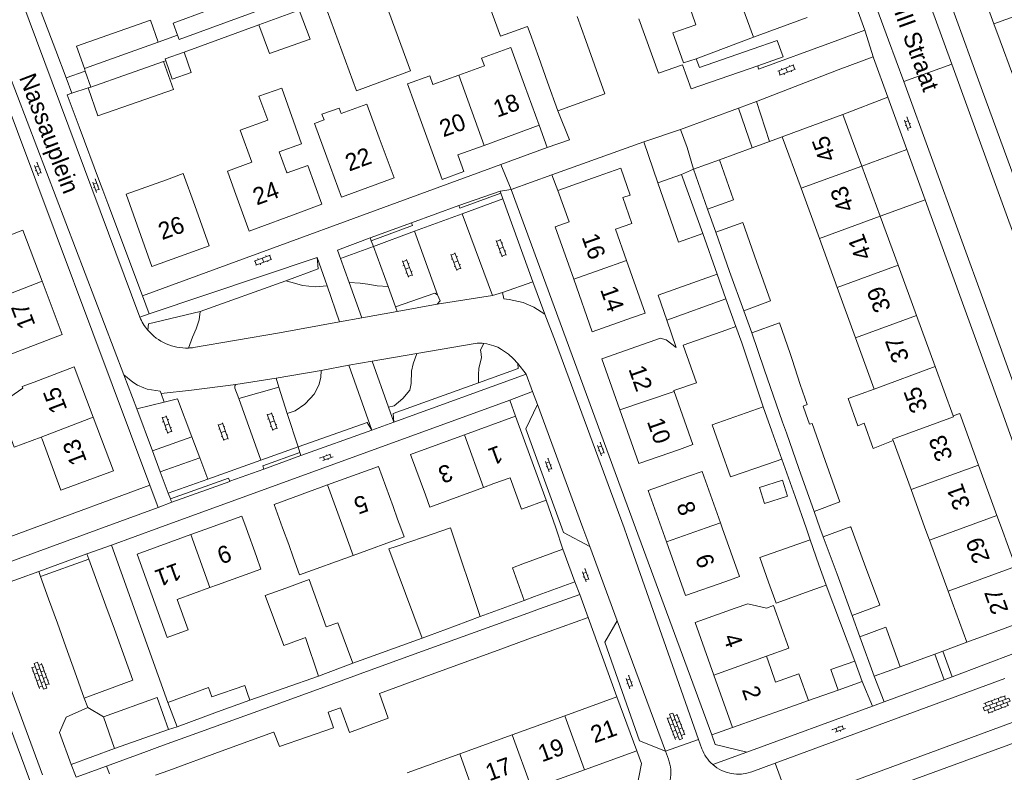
# Model space of a CAD drawing. Extents: x 99476 to 102828, y 406437 to 407931.
# Tile 84 of 162: x 100767 to 100882, y 406971 to 407059. Entities that reach past the tile are written whole.
import ezdxf

# ---------------------------------------------------------------- set-up
doc = ezdxf.new("R2010")
doc.units = 0
doc.header["$MEASUREMENT"] = 0
for name, color, linetype, lineweight in [('BG_bijgebouw', 253, 'Continuous', 0), ('BG_dakoverstek', 253, 'Continuous', 13), ('BG_dakoverstek bijgebouw', 253, 'Continuous', 0), ('BG_heg haag', 253, 'Continuous', 0), ('BG_hek', 253, 'Continuous', 0), ('BG_hoofdgebouw', 253, 'Continuous', 13), ('BG_huisnummer', 253, 'Continuous', 0), ('BG_kant verharding', 253, 'Continuous', 0), ('BG_muur', 253, 'Continuous', 0), ('BG_open verharding', 253, 'Continuous', 0), ('BG_schutting', 253, 'Continuous', 0), ('BG_straatnaam', 253, 'Continuous', 0), ('BG_tussenmuur', 253, 'Continuous', 0), ('BG_vlakafsluiter', 253, 'Continuous', 0)]:
    doc.layers.add(name, color=color, linetype=linetype, lineweight=lineweight)
doc.styles.add('Style-WORKING', font='WORKING.shx')

# ---------------------------------------------------------------- blocks, each defined once
blk = doc.blocks.new('S02OV2')
at = {"layer": 'BG_open verharding', "linetype": 'Continuous', "lineweight": 0}
for p, q in [((0.052866, 0.482148), (0.183301, 0.482148)), ((0.183301, -1.01785), (0.183301, 0.982147)), ((0.183301, 0.895191), (0.705039, 0.895191)), ((0.705039, -1.01785), (0.705039, 0.982147)), ((0.705039, 0.43867), (0.835473, 0.43867)), ((0.052866, -0.517416), (0.183301, -0.517416)), ((0.183301, -0.017851), (0.705039, -0.017851)), ((0.183301, -0.930894), (0.705039, -0.930894)), ((0.705039, -0.473938), (0.835473, -0.473938))]:
    blk.add_line(p, q, dxfattribs=at)
blk = doc.blocks.new('S02OV6')
at = {"layer": 'BG_open verharding', "linetype": 'Continuous', "lineweight": 0}
for p, q in [((0, 0.20784), (1.371449, 0.20784)), ((0.085505, 0.20784), (0.085505, 0.268177)), ((0.485, -0.192), (0.486, 0.207)), ((0.885505, 0.20784), (0.885505, 0.31106)), ((1.285, -0.193), (1.285, 0.207)), ((0.268333, -0.19216), (1.549656, -0.19216)), ((0.885505, -0.32925), (0.885505, -0.19216))]:
    blk.add_line(p, q, dxfattribs=at)
blk = doc.blocks.new('S02OV4')
at = {"layer": 'BG_open verharding', "linetype": 'Continuous', "lineweight": 0}
for p, q in [((0, -0.200092), (0, 0.200092)), ((0, 0.2), (3.201, 0.2)), ((0.214, 0.6), (2.9, 0.6)), ((0.4, 0.199), (0.4, 0.6)), ((0.8, 0.6), (0.8, 0.7)), ((0.8, -0.2), (0.8, 0.2)), ((1.2, 0.2), (1.2, 0.6)), ((1.6, 0.6), (1.6, 0.7)), ((1.6, -0.2), (1.6, 0.2)), ((2, 0.199), (2, 0.6)), ((2.4, 0.6), (2.4, 0.7)), ((2.4, -0.2), (2.4, 0.2)), ((2.8, 0.2), (2.8, 0.6)), ((3.2, -0.199908), (3.2, 0.200092)), ((0, -0.2), (3.2, -0.199)), ((0.31, -0.6), (2.9, -0.6)), ((0.4, -0.6), (0.399, -0.2)), ((0.8, -0.7), (0.8, -0.6)), ((1.2, -0.6), (1.2, -0.2)), ((1.6, -0.7), (1.6, -0.6)), ((2, -0.6), (1.999, -0.2)), ((2.4, -0.7), (2.4, -0.6)), ((2.8, -0.6), (2.8, -0.2))]:
    blk.add_line(p, q, dxfattribs=at)

msp = doc.modelspace()

# ---------------------------------------------------------------- linework, layer by layer
at = {"layer": 'BG_bijgebouw', "linetype": 'Continuous', "lineweight": 0}
for p, q in [((100791.543, 407059.085), (100797.327, 407061.201)), ((100799.911, 407060.451), (100795.193, 407058.729)), ((100833.389, 407056.904), (100832.381, 407059.718)), ((100826.595, 407058.562), (100826.899, 407057.715)), ((100826.899, 407057.715), (100827.907, 407054.911)), ((100783.465, 407056.707), (100774.83, 407053.659)), ((100834.411, 407054.053), (100833.389, 407056.904)), ((100779.98, 407053.02), (100784.07, 407054.45)), ((100827.907, 407054.911), (100828.932, 407052.06)), ((100779.98, 407053.02), (100775.572, 407051.479)), ((100828.932, 407052.06), (100830.139, 407048.701)), ((100775.572, 407051.479), (100775.26, 407051.37)), ((100845.978, 407041.87), (100849.001, 407042.976)), ((100841.795, 407040.285), (100844.597, 407041.276)), ((100844.597, 407041.276), (100847.06, 407034.362)), ((100847.613, 407037.226), (100845.978, 407041.87)), ((100850.202, 407029.957), (100848.579, 407034.524)), ((100851.84, 407025.345), (100850.202, 407029.957)), ((100848.739, 407029.629), (100849.774, 407026.743)), ((100854.25, 407018.527), (100852.787, 407022.76)), ((100856.386, 407012.347), (100854.25, 407018.527)), ((100855.135, 407011.278), (100854.108, 407014.133)), ((100856.298, 407008.044), (100855.135, 407011.278)), ((100860.055, 407001.904), (100858.286, 407006.927)), ((100814.43, 406998.905), (100811.253, 406997.813)), ((100862.741, 406994.59), (100861.124, 406998.974)), ((100859.596, 406998.62), (100860.626, 406995.688)), ((100830.737, 406997.497), (100826.039, 406995.785)), ((100832.12, 406993.7), (100830.737, 406997.497)), ((100769.726, 406994.309), (100775.358, 406996.351)), ((100775.358, 406996.351), (100776.295, 406993.775)), ((100860.626, 406995.688), (100861.466, 406993.295)), ((100770.651, 406991.736), (100769.726, 406994.309)), ((100864.524, 406989.756), (100862.741, 406994.59)), ((100776.295, 406993.775), (100777.333, 406990.919)), ((100827.423, 406991.988), (100832.12, 406993.7)), ((100861.466, 406993.295), (100860.81, 406993.061)), ((100826.206, 406991.535), (100827.423, 406991.988)), ((100832.7, 406992.22), (100827.99, 406990.54)), ((100833.67, 406989.53), (100832.7, 406992.22)), ((100771.678, 406988.878), (100770.651, 406991.736)), ((100777.333, 406990.919), (100778.334, 406988.168)), ((100818.163, 406988.572), (100821.057, 406989.664)), ((100820.477, 406987.817), (100826.613, 406990.041)), ((100826.613, 406990.041), (100827.99, 406990.54)), ((100827.588, 406987.348), (100833.67, 406989.53)), ((100772.669, 406986.121), (100771.678, 406988.878)), ((100815.045, 406987.395), (100818.163, 406988.572)), ((100778.334, 406988.168), (100779.391, 406985.261)), ((100814.341, 406985.594), (100820.477, 406987.817)), ((100827.363, 406987.267), (100827.588, 406987.348)), ((100865.409, 406987.278), (100867.1, 406982.67)), ((100870.13, 406983.78), (100868.55, 406988.089)), ((100773.715, 406983.209), (100772.669, 406986.121)), ((100808.206, 406983.37), (100814.341, 406985.594)), ((100815.33, 406982.865), (100821.46, 406985.103)), ((100821.46, 406985.103), (100823.458, 406985.832)), ((100802.199, 406982.7), (100806.206, 406984.212)), ((100864.84, 406984.45), (100865.69, 406982.06)), ((100867.1, 406982.67), (100870.13, 406983.78)), ((100774.821, 406980.132), (100773.715, 406983.209)), ((100802.072, 406981.147), (100808.206, 406983.37)), ((100809.307, 406980.666), (100815.33, 406982.865)), ((100865.69, 406982.06), (100862.86, 406981.05)), ((100795.936, 406978.924), (100802.072, 406981.147)), ((100784.601, 406979.6), (100785.67, 406976.76)), ((100785.67, 406976.76), (100790.39, 406978.54)), ((100789.8, 406976.7), (100795.936, 406978.924)), ((100803.29, 406978.469), (100804.752, 406979.003)), ((100767.882, 406972.097), (100765.719, 406977.979)), ((100778.36, 406974.26), (100777.06, 406977.92)), ((100784.66, 406976.46), (100778.36, 406974.26)), ((100783.665, 406974.477), (100789.8, 406976.7)), ((100790.81, 406973.914), (100796.94, 406976.152)), ((100796.94, 406976.152), (100796.982, 406976.167)), ((100782.1, 406973.91), (100777.41, 406972.19)), ((100782.1, 406973.91), (100783.665, 406974.477)), ((100784.68, 406971.676), (100790.81, 406973.914)), ((100770.101, 406966.063), (100767.882, 406972.097)), ((100777.41, 406972.19), (100777.75, 406971.265)), ((100783.13, 406971.11), (100784.68, 406971.676))]:
    msp.add_line(p, q, dxfattribs=at)
at = {"layer": 'BG_bijgebouw', "linetype": 'Continuous', "lineweight": 0, "flags": 128}
for points in [[(100820.917, 407064.364), (100823.423, 407057.422), (100826.595, 407058.562)], [(100809.35, 407052.035), (100812.918, 407053.359), (100809.981, 407061.442), (100815.378, 407063.417), (100815.113, 407064.17)], [(100802.758, 407061.551), (100806.633, 407051.027), (100809.35, 407052.035)], [(100789.215, 407060.409), (100785.215, 407058.941), (100785.725, 407057.543)], [(100795.193, 407058.729), (100796.456, 407055.408), (100801.199, 407057.086), (100799.911, 407060.451)], [(100774.83, 407053.659), (100773.918, 407056.244), (100782.553, 407059.291)], [(100785.725, 407057.543), (100785.914, 407057.026), (100791.543, 407059.085)], [(100853.485, 407053.961), (100845.702, 407051.256), (100844.695, 407054.059), (100841.898, 407053.097), (100839.603, 407059.457)], [(100843.568, 407057.812), (100844.807, 407054.317), (100846.306, 407054.774)], [(100846.306, 407054.774), (100846.675, 407053.754), (100852.814, 407055.897)], [(100784.07, 407054.45), (100785.258, 407051.195), (100781.121, 407049.75)], [(100830.139, 407048.701), (100835.611, 407050.702), (100834.411, 407054.053)], [(100775.26, 407051.37), (100776.4, 407048.1), (100781.121, 407049.75)], [(100849.001, 407042.976), (100850.638, 407038.325), (100847.613, 407037.226)], [(100847.06, 407034.362), (100844.232, 407033.362), (100841.795, 407040.285)], [(100848.579, 407034.524), (100851.747, 407035.667), (100853.352, 407031.11)], [(100853.352, 407031.11), (100854.974, 407026.506), (100851.84, 407025.345)], [(100842.855, 407024.268), (100841.844, 407027.165), (100848.739, 407029.629)], [(100852.787, 407022.76), (100856.01, 407023.956), (100857.276, 407020.373)], [(100858.428, 407016.728), (100859.274, 407014.411), (100858.79, 407014.21), (100859.105, 407013.329)], [(100854.108, 407014.133), (100848.163, 407012.04), (100849.189, 407009.138)], [(100859.105, 407013.329), (100859.545, 407012.099), (100859.838, 407012.208), (100861.361, 407007.884)], [(100858.286, 407006.927), (100856.823, 407011.082), (100856.386, 407012.347)], [(100849.189, 407009.138), (100850.311, 407005.965), (100854.611, 407007.455)], [(100861.361, 407007.884), (100863.071, 407003.031), (100860.055, 407001.904)], [(100821.057, 406989.664), (100817.61, 406999.998), (100814.43, 406998.905)], [(100861.124, 406998.974), (100863.980427, 407000)], [(100863.980427, 407000), (100864.334, 407000.127), (100864.381286, 407000)], [(100864.381286, 407000), (100865.954, 406995.776)], [(100854.746, 406993.681), (100853.733, 406996.546), (100859.596, 406998.62)], [(100826.039, 406995.785), (100824.829, 406995.344), (100826.206, 406991.535)], [(100865.954, 406995.776), (100867.744, 406990.969), (100864.524, 406989.756)], [(100798.348, 406992.979), (100795.963, 406992.112), (100798.124, 406986.274), (100800.468, 406987.112)], [(100806.206, 406984.212), (100804.428, 406988.911), (100803.094, 406988.43), (100801.086, 406993.974), (100798.348, 406992.979)], [(100859.601, 406992.632), (100855.617, 406991.215), (100854.746, 406993.681)], [(100865.409, 406987.278), (100868.439, 406988.39), (100868.55, 406988.089)], [(100800.468, 406987.112), (100800.678, 406987.187), (100802.199, 406982.7)], [(100779.391, 406985.261), (100780.499, 406982.213), (100774.821, 406980.132)], [(100862.86, 406981.05), (100862.01, 406983.45), (100864.84, 406984.45)], [(100789.73, 406980.286), (100789.32, 406981.37), (100784.601, 406979.6)], [(100804.752, 406979.003), (100805.789, 406976.111), (100810.334, 406977.787), (100809.307, 406980.666)], [(100777.06, 406977.92), (100783.341, 406980.18), (100784.66, 406976.46)], [(100796.982, 406976.167), (100797.634, 406974.458), (100803.93, 406976.665), (100803.29, 406978.469)]]:
    msp.add_lwpolyline(points, dxfattribs=at)
at = {"layer": 'BG_dakoverstek', "linetype": 'Continuous', "lineweight": 13}
for p, q in [((100850.932, 407023.511), (100849.863, 407023.123)), ((100765.119, 407014.58), (100767.632, 407016.33)), ((100772.1, 407004.39), (100769.89, 407010.351))]:
    msp.add_line(p, q, dxfattribs=at)
at = {"layer": 'BG_dakoverstek', "linetype": 'Continuous', "lineweight": 13, "flags": 128}
for points in [[(100843.968, 407021.076), (100842.806, 407021.953), (100842.1, 407022.148), (100841.597, 407021.97)], [(100844.766, 407021.353), (100846.317, 407016.957), (100843.693, 407016.031)], [(100867.096, 407016.215), (100864.035, 407015.092), (100865.168, 407011.919), (100865.899, 407012.221)], [(100769.803, 407010.582), (100766.625, 407009.432), (100765.056, 407013.818)], [(100811.791455, 407000), (100811.426, 407001.005)], [(100806.211, 406996.793), (100812.17, 406998.959), (100811.791455, 407000)], [(100799.236, 406996.575), (100799.98, 406994.529), (100806.211, 406996.793)], [(100852.315, 406991.139), (100854.495, 406990.63), (100855.329, 406990.927), (100857.105, 406985.944), (100854.498, 406985.015)]]:
    msp.add_lwpolyline(points, dxfattribs=at)
at = {"layer": 'BG_dakoverstek bijgebouw', "linetype": 'Continuous', "lineweight": 0}
for p, q in [((100783.465, 407056.707), (100782.553, 407059.291)), ((100857.276, 407020.373), (100857.504, 407019.651)), ((100857.504, 407019.651), (100858.428, 407016.728)), ((100856.298, 407008.044), (100854.611, 407007.455)), ((100859.601, 406992.632), (100860.81, 406993.061)), ((100815.045, 406987.395), (100814.281, 406987.12)), ((100823.458, 406985.832), (100827.363, 406987.267)), ((100793.848, 406980.788), (100794.171, 406979.872)), ((100794.171, 406979.872), (100790.39, 406978.54))]:
    msp.add_line(p, q, dxfattribs=at)
at = {"layer": 'BG_dakoverstek bijgebouw', "linetype": 'Continuous', "lineweight": 0, "flags": 128}
for points in [[(100843.568, 407057.812), (100846.254, 407058.745), (100845.343, 407061.366), (100844.088, 407060.93)], [(100852.814, 407055.897), (100855.771, 407056.922), (100856.442, 407054.989), (100853.485, 407053.961)], [(100786.489, 407055.548), (100784.267, 407054.766), (100784.345, 407054.545)], [(100784.345, 407054.545), (100785.1, 407052.403), (100787.321, 407053.186), (100786.489, 407055.548)], [(100853.68, 407004.734), (100854.269, 407002.865), (100856.969, 407003.715), (100856.38, 407005.584), (100853.68, 407004.734)], [(100814.281, 406987.12), (100810.399, 406997.539), (100811.253, 406997.813)], [(100789.73, 406980.286), (100793.573, 406981.598), (100793.848, 406980.788)]]:
    msp.add_lwpolyline(points, dxfattribs=at)
at = {"layer": 'BG_heg haag', "linetype": 'Continuous', "lineweight": 0}
for p, q in [((100766.82, 407068.09), (100771.483, 407055.761)), ((100776.614, 407040.44), (100774.216, 407046.847)), ((100777.566, 407037.896), (100776.993, 407039.428)), ((100808.233, 407033.851), (100804.407, 407032.446)), ((100802.036, 407031.564), (100782.406, 407024.99)), ((100782.406, 407024.99), (100781.3, 407024.62)), ((100768.989005, 407000), (100782.496, 407004.978)), ((100766.14, 406998.95), (100768.989005, 407000)), ((100814.281, 406987.12), (100806.206, 406984.212)), ((100870.13, 406983.78), (100874.165, 406985.261)), ((100874.165, 406985.261), (100875.104, 406985.606)), ((100802.199, 406982.7), (100794.171, 406979.872)), ((100845.893, 406981.855), (100848.114, 406975.82)), ((100865.69, 406982.06), (100866.869, 406979.188)), ((100852.2, 406973.81), (100866.869, 406979.188)), ((100868.334, 406969.39), (100890.11, 406977.36))]:
    msp.add_line(p, q, dxfattribs=at)
at = {"layer": 'BG_heg haag', "linetype": 'Continuous', "lineweight": 0, "flags": 128}
msp.add_lwpolyline([(100848.114, 406975.82), (100848.53, 406974.69), (100852.2, 406973.81)], dxfattribs=at)
at = {"layer": 'BG_hek', "linetype": 'Continuous', "lineweight": 0}
msp.add_line((100863.44, 407048.26), (100868.68, 407050.278), dxfattribs=at)
at = {"layer": 'BG_hoofdgebouw', "linetype": 'Continuous', "lineweight": 13}
for p, q in [((100878.985, 407064.59), (100881.078, 407058.857)), ((100852.977, 407057.314), (100850.747, 407063.479)), ((100859.27, 407059.591), (100854.57, 407057.89)), ((100881.078, 407058.857), (100881.8, 407056.88)), ((100854.57, 407057.89), (100852.977, 407057.314)), ((100881.8, 407056.88), (100883.223, 407052.983)), ((100827.95, 407047.01), (100826.24, 407051.71)), ((100858.74, 407046.54), (100863.44, 407048.26)), ((100863.44, 407048.26), (100865.639, 407042.25)), ((100814.21, 407047.32), (100815.92, 407042.63)), ((100821.515, 407044.667), (100827.95, 407047.01)), ((100858.74, 407046.54), (100856.346, 407045.664)), ((100856.346, 407045.664), (100858.54, 407039.653)), ((100798.46, 407041.58), (100797.602, 407043.926)), ((100818.444, 407043.549), (100821.515, 407044.667)), ((100798.509, 407041.446), (100798.46, 407041.58)), ((100865.639, 407042.25), (100867.784, 407036.39)), ((100834.859, 407041.074), (100830.144, 407039.409)), ((100858.54, 407039.653), (100860.68, 407033.791)), ((100867.784, 407036.39), (100869.875, 407030.675)), ((100860.68, 407033.791), (100862.767, 407028.074)), ((100869.875, 407030.675), (100872.02, 407024.813)), ((100862.767, 407028.074), (100864.908, 407022.21)), ((100849.774, 407026.743), (100850.932, 407023.511)), ((100843.968, 407021.076), (100842.855, 407024.268)), ((100872.02, 407024.813), (100874.204, 407018.846)), ((100849.863, 407023.123), (100844.766, 407021.353)), ((100840.01, 407021.41), (100841.597, 407021.97)), ((100864.908, 407022.21), (100867.096, 407016.215)), ((100874.204, 407018.846), (100876.31, 407013.09)), ((100843.725, 407015.941), (100843.693, 407016.031)), ((100819.222, 407010.864), (100825.18, 407013.05)), ((100825.18, 407013.05), (100828.781, 407003.241)), ((100769.803, 407010.582), (100769.89, 407010.351)), ((100871.384, 407004.466), (100869.293, 407010.195)), ((100879.275, 407007.337), (100881.421, 407001.44)), ((100822.67, 407005.18), (100824.553, 407005.847)), ((100821.439, 407004.728), (100822.67, 407005.18)), ((100873.014613, 407000), (100871.384, 407004.466)), ((100811.426, 407001.005), (100810.89, 407002.48)), ((100828.781, 407003.241), (100826.012, 407002.224)), ((100881.421, 407001.44), (100881.944724, 407000)), ((100873.536, 406998.572), (100873.014613, 407000)), ((100881.944724, 407000), (100883.585, 406995.49)), ((100798.7, 406998.05), (100799.236, 406996.575)), ((100875.708, 406992.624), (100873.536, 406998.572)), ((100790.38, 406993.34), (100789.503, 406993.025)), ((100876.18, 406991.33), (100875.708, 406992.624)), ((100850.86, 406990.62), (100852.315, 406991.139)), ((100877.92, 406986.64), (100876.18, 406991.33)), ((100885.75, 406989.54), (100877.92, 406986.64)), ((100854.498, 406985.015), (100855.01, 406983.58)), ((100850.53, 406976.68), (100848.341, 406982.821)), ((100855.568, 406982.006), (100855.01, 406983.58)), ((100830.951, 406978.069), (100837.03, 406980.27)), ((100837.03, 406980.27), (100839.37, 406973.97)), ((100859.411, 406979.834), (100856.68, 406978.87)), ((100824.814, 406975.848), (100830.951, 406978.069)), ((100856.68, 406978.87), (100850.53, 406976.68)), ((100818.678, 406973.627), (100824.814, 406975.848)), ((100812.542, 406971.405), (100818.678, 406973.627)), ((100839.37, 406973.97), (100833.232, 406971.753)), ((100833.232, 406971.753), (100827.094, 406969.536))]:
    msp.add_line(p, q, dxfattribs=at)
at = {"layer": 'BG_hoofdgebouw', "linetype": 'Continuous', "lineweight": 13, "flags": 128}
for points in [[(100818.574, 407052.856), (100821.558, 407053.942), (100821.224, 407054.861), (100824.643, 407056.104), (100826.24, 407051.71)], [(100814.21, 407047.32), (100812.566, 407051.837), (100815.169, 407052.785), (100815.544, 407051.754), (100818.574, 407052.856)], [(100796.254, 407047.607), (100795.216, 407050.403), (100797.892, 407051.349), (100800.177, 407044.835), (100797.602, 407043.926)], [(100809.28, 407045.55), (100807.841, 407049.478), (100804.828, 407048.374)], [(100804.828, 407048.374), (100804.586, 407049.025), (100802.58, 407048.297), (100802.843, 407047.647)], [(100796.254, 407047.607), (100793.036, 407046.429), (100794.403, 407042.694), (100791.534, 407041.644), (100792.371, 407039.36)], [(100802.843, 407047.647), (100801.701, 407047.229), (100803.14, 407043.3)], [(100803.14, 407043.3), (100804.86, 407038.61), (100811, 407040.86), (100809.28, 407045.55)], [(100815.92, 407042.63), (100816.64, 407040.7), (100819.141, 407041.633), (100818.444, 407043.549)], [(100784.41, 407040.66), (100786.368, 407041.368), (100787.72, 407037.63)], [(100798.509, 407041.446), (100800.933, 407042.327), (100802.558, 407037.816), (100800.18, 407036.89)], [(100838.171, 407031.216), (100836.886, 407034.871), (100838.796, 407035.542), (100837.733, 407038.568), (100838.584, 407038.867), (100837.48, 407042.006), (100834.859, 407041.074)], [(100784.41, 407040.66), (100779.7, 407038.97), (100782.73, 407030.51), (100789.42, 407032.931), (100787.72, 407037.63)], [(100792.371, 407039.36), (100794.091, 407034.66), (100800.18, 407036.89)], [(100830.144, 407039.409), (100831.443, 407035.731), (100829.82, 407035.16), (100831.986, 407029.028)], [(100769.901, 407028.793), (100767.66, 407034.75), (100762.98, 407032.99)], [(100838.86, 407024.57), (100840.326, 407025.085), (100838.171, 407031.216)], [(100767.57, 407020.8), (100772.241, 407022.57), (100769.901, 407028.793)], [(100831.986, 407029.028), (100834.15, 407022.9), (100838.86, 407024.57)], [(100767.57, 407020.8), (100766.041, 407020.225), (100765.819, 407020.815)], [(100837.392, 407013.789), (100835.29, 407019.75), (100840.01, 407021.41)], [(100775.879, 407012.927), (100773.66, 407018.8), (100768.98, 407017.03)], [(100768.98, 407017.03), (100767.569, 407016.497), (100767.632, 407016.33)], [(100844.33, 407009.16), (100845.919, 407009.721), (100843.725, 407015.941)], [(100844.33, 407009.16), (100839.61, 407007.501), (100837.392, 407013.789)], [(100772.1, 407004.39), (100778.25, 407006.65), (100775.879, 407012.927)], [(100876.31, 407013.09), (100877.091, 407013.341), (100879.275, 407007.337)], [(100865.899, 407012.221), (100866.983, 407009.26), (100869.293, 407010.195)], [(100814.67, 407003.86), (100812.94, 407008.56), (100819.222, 407010.864)], [(100803.239, 407005.019), (100809.19, 407007.18), (100810.89, 407002.48)], [(100824.553, 407005.847), (100825.899, 407002.183), (100826.012, 407002.224)], [(100842.249446, 407000), (100840.7, 407004.36), (100845.41, 407006.03)], [(100849.121, 407000.581), (100846.986, 407006.59), (100845.41, 407006.03)], [(100797.990532, 407000), (100796.99, 407002.75), (100803.239, 407005.019)], [(100814.67, 407003.86), (100815.192, 407002.437), (100821.439, 407004.728)], [(100789.443775, 407000), (100793.22, 407001.37), (100793.715532, 407000)], [(100787.269, 406999.211), (100789.443775, 407000)], [(100793.715532, 407000), (100794.92, 406996.67)], [(100798.7, 406998.05), (100797.990532, 407000)], [(100842.828, 406998.372), (100842.249446, 407000)], [(100849.327473, 407000), (100849.121, 407000.581)], [(100849.77, 406993.76), (100851.346, 406994.32), (100849.327473, 407000)], [(100789.503, 406993.025), (100785.67, 406991.65), (100786.95, 406988.09), (100784.52, 406987.21), (100781.01, 406996.94), (100787.269, 406999.211)], [(100849.77, 406993.76), (100845.06, 406992.09), (100842.828, 406998.372)], [(100790.38, 406993.34), (100795.459, 406995.184), (100794.92, 406996.67)], [(100848.341, 406982.821), (100846.16, 406988.94), (100850.86, 406990.62)], [(100855.568, 406982.006), (100858.298, 406982.974), (100859.411, 406979.834)]]:
    msp.add_lwpolyline(points, dxfattribs=at)
at = {"layer": 'BG_kant verharding', "linetype": 'Continuous', "lineweight": 0}
for p, q in [((100760.724, 407066.85), (100779.441, 407017.883)), ((100781.3, 407024.62), (100765.26, 407067.619)), ((100759.857, 407065.379), (100782.496, 407004.978)), ((100864.737, 407061.541), (100865.998, 407058.121)), ((100865.998, 407058.121), (100862.098, 407056.67)), ((100771.483, 407055.761), (100772.701, 407052.538)), ((100866.993, 407054.894), (100868.68, 407050.278)), ((100772.701, 407052.538), (100774.946, 407053.329)), ((100774.946, 407053.329), (100774.83, 407053.659)), ((100862.862, 407053.467), (100853.355, 407049.801)), ((100773.37, 407050.77), (100775.26, 407051.37)), ((100851.238, 407049.022), (100853.355, 407049.801)), ((100853.355, 407049.801), (100854.876, 407045.133)), ((100868.68, 407050.278), (100870.909, 407044.177)), ((100851.238, 407049.022), (100844.475, 407046.533)), ((100851.238, 407049.022), (100852.837, 407044.367)), ((100827.95, 407047.01), (100828.89, 407044.41)), ((100828.89, 407044.41), (100823.465, 407042.423)), ((100870.909, 407044.177), (100873.05, 407038.317)), ((100823.465, 407042.423), (100781.61, 407027.091)), ((100776.993, 407039.428), (100776.614, 407040.44)), ((100829.446, 407041.222), (100824.68, 407039.5)), ((100818.582, 407037.654), (100823.385, 407039.319)), ((100823.464, 407039.086), (100818.702, 407037.332)), ((100823.385, 407039.319), (100823.464, 407039.086)), ((100824.68, 407039.5), (100839.215753, 407000)), ((100781.61, 407027.091), (100777.566, 407037.896)), ((100823.706, 407038.429), (100818.947, 407036.676)), ((100827.204, 407028.734), (100823.706, 407038.429)), ((100818.947, 407036.676), (100813.408, 407034.637)), ((100818.702, 407037.332), (100818.582, 407037.654)), ((100818.947, 407036.676), (100822.511, 407027.128)), ((100808.233, 407033.851), (100813.047, 407035.637)), ((100813.408, 407034.637), (100808.593, 407032.865)), ((100816.087, 407027.219), (100813.408, 407034.637)), ((100808.233, 407033.851), (100808.351, 407033.522)), ((100808.351, 407033.522), (100808.593, 407032.865)), ((100804.761, 407031.455), (100804.407, 407032.446)), ((100808.593, 407032.865), (100810.303, 407028.181)), ((100803.182, 407028.261), (100802.036, 407031.564)), ((100805.767, 407028.636), (100804.761, 407031.455)), ((100807.231, 407024.534), (100805.767, 407028.636)), ((100827.204, 407028.734), (100823.654, 407027.488)), ((100828.63, 407024.937), (100827.204, 407028.734)), ((100804.639, 407024.063), (100803.182, 407028.261)), ((100810.303, 407028.181), (100811.174, 407025.794)), ((100822.511, 407027.128), (100823.654, 407027.488)), ((100811.36, 407025.284), (100807.231, 407024.534)), ((100811.174, 407025.794), (100811.36, 407025.284)), ((100811.36, 407025.284), (100816.022, 407026.105)), ((100807.231, 407024.534), (100804.639, 407024.063)), ((100808.431, 407019.481), (100805.715, 407018.994)), ((100813.651, 407020.372), (100808.431, 407019.481)), ((100810.351, 407014.115), (100808.431, 407019.481)), ((100797.224, 407017.467), (100802.474, 407018.379)), ((100802.474, 407018.379), (100805.715, 407018.994)), ((100805.715, 407018.994), (100808.393, 407011.425)), ((100826.43, 407017.94), (100825.457, 407019.186)), ((100779.441, 407017.883), (100780.954, 407013.887)), ((100797.224, 407017.467), (100792.523, 407016.744)), ((100797.224, 407017.467), (100797.551, 407016.428)), ((100826.43, 407017.94), (100810.979, 407012.359)), ((100826.43, 407017.94), (100827.173, 407015.931)), ((100797.551, 407016.428), (100792.88, 407015.09)), ((100798.522, 407013.341), (100797.551, 407016.428)), ((100783.527206, 407000), (100824.539, 407014.9)), ((100783.821, 407015.678), (100784.135, 407014.681)), ((100792.88, 407015.09), (100795.426, 407007.909)), ((100824.539, 407014.9), (100825.18, 407013.05)), ((100827.173, 407015.931), (100827.742, 407014.391)), ((100780.954, 407013.887), (100784.135, 407014.681)), ((100782.79, 407008.99), (100780.954, 407013.887)), ((100810.979, 407012.359), (100810.351, 407014.115)), ((100827.742, 407014.391), (100833.060564, 407000)), ((100799.808, 407009.475), (100798.522, 407013.341)), ((100808.393, 407011.425), (100800.135, 407008.442)), ((100782.79, 407008.99), (100787.393, 407010.621)), ((100788.311, 407008.186), (100787.393, 407010.621)), ((100799.808, 407009.475), (100795.426, 407007.909)), ((100799.808, 407009.475), (100800.019, 407008.807)), ((100788.311, 407008.186), (100783.702, 407006.558)), ((100789.248, 407005.702), (100788.311, 407008.186)), ((100789.248, 407005.702), (100795.426, 407007.909)), ((100800.135, 407008.442), (100795.794, 407006.874)), ((100800.019, 407008.807), (100800.135, 407008.442)), ((100784.64, 407004.056), (100783.702, 407006.558)), ((100789.248, 407005.702), (100784.64, 407004.056)), ((100782.496, 407004.978), (100783.47, 407002.38)), ((100789.495, 407005.047), (100784.886, 407003.401)), ((100789.644, 407004.653), (100785.04, 407002.99)), ((100784.946, 407003.24), (100784.886, 407003.401)), ((100783.47, 407002.38), (100776.956207, 407000)), ((100785.04, 407002.99), (100784.946, 407003.24)), ((100776.956207, 407000), (100761.397, 406994.315)), ((100778.003, 406997.993), (100783.527206, 407000)), ((100833.060564, 407000), (100833.857, 406997.845)), ((100839.215753, 407000), (100845.893, 406981.855)), ((100775.139, 406996.953), (100778.003, 406997.993)), ((100833.857, 406997.845), (100837.07, 406989.153)), ((100769.509, 406994.907), (100775.139, 406996.953)), ((100762.14, 406992.23), (100769.509, 406994.907)), ((100769.509, 406994.907), (100769.726, 406994.309)), ((100769.96, 406971.17), (100762.14, 406992.23)), ((100826.206, 406991.535), (100821.057, 406989.664)), ((100837.07, 406989.153), (100842.696, 406973.932)), ((100876.204, 406982.61), (100883.596, 406985.404)), ((100868.239, 406979.69), (100867.1, 406982.67)), ((100876.204, 406982.61), (100875.265, 406982.266)), ((100855.53, 406972.526), (100882.348, 406982.417)), ((100875.265, 406982.266), (100868.239, 406979.69)), ((100774.821, 406980.132), (100775.254, 406979.04)), ((100883.936, 406977.555), (100857.291, 406967.75)), ((100846.953, 406974.219), (100846.575, 406975.295)), ((100778.36, 406974.26), (100773.275, 406972.389)), ((100842.696, 406973.932), (100843.044, 406972.989)), ((100852.799, 406971.519), (100855.53, 406972.526)), ((100777.41, 406972.19), (100773.863, 406970.902))]:
    msp.add_line(p, q, dxfattribs=at)
at = {"layer": 'BG_kant verharding', "linetype": 'Continuous', "lineweight": 0, "flags": 128}
for points in [[(100872.497, 407070.961), (100879.752, 407050.993), (100887.134, 407030.832)], [(100876.144, 407054.161), (100874.207, 407059.482), (100872.474, 407064.24)], [(100870.534, 407052.109), (100868.771, 407056.944), (100866.852, 407062.183)], [(100853.485, 407053.961), (100853.582, 407053.55), (100862.098, 407056.67)], [(100862.862, 407053.467), (100866.95, 407055.012), (100866.993, 407054.894)], [(100890.021, 407016.053), (100881.581, 407039.227), (100876.144, 407054.161)], [(100889.416546, 407000), (100880.229, 407025.513), (100870.534, 407052.109)], [(100774.216, 407046.847), (100772.83, 407050.55), (100773.37, 407050.77)], [(100830.139, 407048.701), (100831.491, 407045.315), (100828.89, 407044.41)], [(100844.475, 407046.533), (100844.473, 407046.532), (100845.243, 407044.427), (100845.978, 407041.87)], [(100873.05, 407038.317), (100873.603, 407036.803), (100882.151, 407013.198), (100886.872346, 407000)], [(100813.047, 407035.637), (100813.17, 407035.296), (100808.351, 407033.522)], [(100823.654, 407027.488), (100823.833, 407026.76), (100824.458, 407026.68), (100826.07, 407026.3), (100827.337, 407025.785), (100828.63, 407024.937)], [(100811.174, 407025.794), (100815.78, 407027.409), (100816.087, 407027.219)], [(100816.022, 407026.105), (100816.397, 407026.503), (100816.087, 407027.219)], [(100804.639, 407024.063), (100797.625, 407022.788), (100787.598, 407021.06)], [(100837.877328, 407000), (100829.847, 407021.714), (100828.63, 407024.937)], [(100821.501, 407021.528), (100821.287, 407021.563), (100820.707, 407021.577), (100813.651, 407020.372)], [(100825.457, 407019.186), (100824.9, 407019.783), (100824.359, 407020.305), (100823.542, 407020.848), (100823.11, 407021.091), (100822.64, 407021.264), (100821.831, 407021.475), (100821.501, 407021.528)], [(100779.441, 407017.883), (100780.501, 407017.007), (100781.043, 407016.67), (100781.763, 407016.347), (100782.175, 407016.205), (100783.691, 407015.972), (100783.821, 407015.678)], [(100792.523, 407016.744), (100792.519, 407016.743), (100792.425, 407016.585), (100792.402, 407016.327), (100792.88, 407015.09)], [(100787.393, 407010.621), (100785.712, 407015.078), (100784.135, 407014.681)], [(100830.595931, 407000), (100826.41, 407011.575), (100827.742, 407014.391)], [(100800.019, 407008.807), (100795.66, 407007.249), (100795.794, 407006.874)], [(100789.495, 407005.047), (100791.679, 407005.822), (100791.838, 407005.445)], [(100791.838, 407005.445), (100791.843, 407005.432), (100789.644, 407004.653)], [(100833.857, 406997.845), (100830.797, 406999.444), (100830.595931, 407000)], [(100846.575, 406975.295), (100838.249, 406998.995), (100837.877328, 407000)], [(100842.696, 406973.932), (100839.658, 406975.124), (100835.615, 406986.642), (100837.07, 406989.153)], [(100775.254, 406979.04), (100772.72, 406977.898), (100771.93, 406976.099), (100773.275, 406972.389)], [(100839.24, 406969.09), (100839.91, 406972.48), (100839.37, 406973.97)]]:
    msp.add_lwpolyline(points, dxfattribs=at)
at = {"layer": 'BG_kant verharding', "linetype": 'Continuous', "lineweight": 0}
for centre, radius, start, end in [((100786.753414, 407026.922418), 5.919531, 202.889353, 220.258459), ((100786.758419, 407026.925605), 5.925411, 220.250705, 272.307587), ((100786.758784, 407026.919195), 5.91899, 272.30655, 278.151069), ((100851.227621, 406975.794641), 4.555769, 200.234072, 228.85373), ((100851.226966, 406975.793874), 4.55476, 228.853589, 290.190402)]:
    msp.add_arc(centre, radius, start, end, dxfattribs=at)
at = {"layer": 'BG_kant verharding', "linetype": 'Continuous', "lineweight": 0, "extrusion": (0, 0, -1)}
msp.add_arc((-100838.62962, 406971.361485), 4.704844, 159.761839, 189.857796, dxfattribs=at)
at = {"layer": 'BG_muur', "linetype": 'Continuous', "lineweight": 0}
for p, q in [((100784.601, 406979.6), (100778.003, 406997.993)), ((100877.92, 406986.64), (100875.104, 406985.606))]:
    msp.add_line(p, q, dxfattribs=at)
at = {"layer": 'BG_schutting', "linetype": 'Continuous', "lineweight": 0}
for p, q in [((100829.446, 407041.222), (100840.166, 407045.095)), ((100840.166, 407045.095), (100841.795, 407040.285)), ((100852.837, 407044.367), (100854.876, 407045.133)), ((100854.876, 407045.133), (100856.346, 407045.664)), ((100849.001, 407042.976), (100852.837, 407044.367)), ((100829.446, 407041.222), (100830.144, 407039.409)), ((100847.613, 407037.226), (100848.579, 407034.524)), ((100848.739, 407029.629), (100847.06, 407034.362)), ((100851.84, 407025.345), (100852.787, 407022.76)), ((100828.781, 407003.241), (100829.884655, 407000)), ((100860.055, 407001.904), (100860.749668, 407000)), ((100829.884655, 407000), (100830.737, 406997.497)), ((100860.749668, 407000), (100861.124, 406998.974)), ((100861.466, 406993.295), (100864.84, 406984.45)), ((100833.67, 406989.53), (100837.03, 406980.27)), ((100864.524, 406989.756), (100865.409, 406987.278)), ((100785.67, 406976.76), (100784.66, 406976.46))]:
    msp.add_line(p, q, dxfattribs=at)
at = {"layer": 'BG_schutting', "linetype": 'Continuous', "lineweight": 0, "flags": 128}
for points in [[(100854.108, 407014.133), (100851.611, 407021.617), (100850.932, 407023.511)], [(100859.124621, 407000), (100857.87, 407003.673), (100856.298, 407008.044)], [(100859.596, 406998.62), (100859.124621, 407000)]]:
    msp.add_lwpolyline(points, dxfattribs=at)
at = {"layer": 'BG_tussenmuur', "linetype": 'Continuous', "lineweight": 0}
for p, q in [((100887.342, 407061.144), (100881.078, 407058.857)), ((100818.574, 407052.856), (100821.515, 407044.667)), ((100858.54, 407039.653), (100865.639, 407042.25)), ((100860.68, 407033.791), (100867.784, 407036.39)), ((100831.986, 407029.028), (100838.171, 407031.216)), ((100869.875, 407030.675), (100862.767, 407028.074)), ((100842.855, 407024.268), (100849.774, 407026.743)), ((100872.02, 407024.813), (100864.908, 407022.21)), ((100867.096, 407016.215), (100874.204, 407018.846)), ((100837.392, 407013.789), (100843.725, 407015.941)), ((100769.803, 407010.582), (100775.879, 407012.927)), ((100819.222, 407010.864), (100821.439, 407004.728)), ((100879.275, 407007.337), (100871.384, 407004.466)), ((100803.239, 407005.019), (100805.052332, 407000)), ((100881.421, 407001.44), (100877.462004, 407000)), ((100805.052332, 407000), (100806.211, 406996.793)), ((100842.828, 406998.372), (100847.465847, 407000)), ((100847.465847, 407000), (100849.121, 407000.581)), ((100877.462004, 407000), (100873.536, 406998.572)), ((100787.269, 406999.211), (100789.503, 406993.025)), ((100883.585, 406995.49), (100875.708, 406992.624)), ((100833.232, 406971.753), (100830.951, 406978.069)), ((100827.094, 406969.536), (100824.814, 406975.848)), ((100820.956, 406967.32), (100818.678, 406973.627))]:
    msp.add_line(p, q, dxfattribs=at)
at = {"layer": 'BG_tussenmuur', "linetype": 'Continuous', "lineweight": 0, "flags": 128}
for points in [[(100761.633, 407025.672), (100761.652, 407025.622), (100769.901, 407028.793)], [(100869.293, 407010.195), (100869.239, 407010.342), (100876.358, 407012.959), (100876.31, 407013.09)], [(100848.341, 406982.821), (100854.495, 406985.023), (100854.498, 406985.015)]]:
    msp.add_lwpolyline(points, dxfattribs=at)
at = {"layer": 'BG_vlakafsluiter', "linetype": 'Continuous', "lineweight": 0}
for p, q in [((100795.193, 407058.729), (100786.489, 407055.548)), ((100783.465, 407056.707), (100785.725, 407057.543)), ((100865.998, 407058.121), (100866.993, 407054.894)), ((100852.977, 407057.314), (100846.306, 407054.774)), ((100784.07, 407054.45), (100784.345, 407054.545)), ((100870.534, 407052.109), (100876.144, 407054.161)), ((100774.946, 407053.329), (100775.572, 407051.479)), ((100772.701, 407052.538), (100773.37, 407050.77)), ((100844.475, 407046.533), (100840.166, 407045.095)), ((100870.909, 407044.177), (100865.639, 407042.25)), ((100823.465, 407042.423), (100824.68, 407039.5)), ((100845.978, 407041.87), (100844.597, 407041.276)), ((100824.68, 407039.5), (100823.385, 407039.319)), ((100823.706, 407038.429), (100823.464, 407039.086)), ((100873.05, 407038.317), (100867.784, 407036.39)), ((100813.047, 407035.637), (100818.582, 407037.654)), ((100808.593, 407032.865), (100804.761, 407031.455)), ((100798.369, 407028.862), (100788.365, 407025.285)), ((100781.61, 407027.091), (100782.406, 407024.99)), ((100822.511, 407027.128), (100816.022, 407026.105)), ((100824.539, 407014.9), (100827.173, 407015.931)), ((100808.393, 407011.425), (100810.979, 407012.359)), ((100782.79, 407008.99), (100783.702, 407006.558)), ((100795.794, 407006.874), (100791.838, 407005.445)), ((100784.886, 407003.401), (100784.64, 407004.056)), ((100783.47, 407002.38), (100785.04, 407002.99)), ((100775.139, 406996.953), (100775.358, 406996.351)), ((100832.12, 406993.7), (100832.7, 406992.22)), ((100874.165, 406985.261), (100875.265, 406982.266)), ((100876.204, 406982.61), (100875.104, 406985.606)), ((100862.86, 406981.05), (100859.411, 406979.834)), ((100868.239, 406979.69), (100866.869, 406979.188)), ((100775.254, 406979.04), (100777.06, 406977.92)), ((100850.53, 406976.68), (100848.114, 406975.82)), ((100842.696, 406973.932), (100846.575, 406975.295)), ((100848.23, 406972.364), (100852.2, 406973.81)), ((100773.863, 406970.902), (100773.275, 406972.389)), ((100857.291, 406967.75), (100855.53, 406972.526))]:
    msp.add_line(p, q, dxfattribs=at)
at = {"layer": 'BG_vlakafsluiter', "linetype": 'Continuous', "lineweight": 0, "flags": 128}
for points in [[(100798.369, 407028.862), (100802.132, 407030.247), (100802.036, 407031.564)], [(100803.182, 407028.261), (100801.781, 407028.147), (100800.328, 407028.299), (100799.387, 407028.593), (100798.369, 407028.862)], [(100805.767, 407028.636), (100807.033, 407028.564), (100807.939, 407028.442), (100809.047, 407028.27), (100810.303, 407028.181)], [(100788.365, 407025.285), (100782.328, 407023.819), (100782.236, 407023.097)], [(100786.997, 407021.005), (100787.48, 407022.277), (100787.886, 407023.239), (100788.232, 407024.286), (100788.365, 407025.285)], [(100820.857, 407016.936), (100820.882, 407017.914), (100820.916, 407018.626), (100821.099, 407019.426), (100821.233, 407019.87), (100821.186, 407020.274), (100821.115, 407020.779), (100821.501, 407021.528)], [(100813.651, 407020.372), (100813.24, 407019.16), (100813.051, 407018.305), (100813.023, 407016.867), (100812.83, 407016.071), (100812.047, 407015.094), (100811.002, 407014.271), (100810.351, 407014.115)], [(100798.522, 407013.341), (100799.47, 407013.678), (100800.567, 407014.46), (100801.219, 407015.118), (100801.671, 407015.625), (100802.216, 407016.658), (100802.435, 407017.557), (100802.474, 407018.379)], [(100820.857, 407016.936), (100825.507, 407018.624), (100825.457, 407019.186)], [(100783.821, 407015.678), (100787.365, 407016.064), (100792.523, 407016.744)], [(100810.979, 407012.359), (100810.898, 407013.365), (100820.857, 407016.936)], [(100799.808, 407009.475), (100807.846, 407012.326), (100808.393, 407011.425)]]:
    msp.add_lwpolyline(points, dxfattribs=at)

# ---------------------------------------------------------------- block references
at = {"layer": 'BG_open verharding', "linetype": 'Continuous', "lineweight": 0}
for name, p, rotation in [('S02OV2', (100856.734, 407053.872), 290.918205), ('S02OV6', (100870.709, 407047.927), 290.247502), ('S02OV6', (100769.095, 407042.627), 290.482297), ('S02OV6', (100775.896, 407040.672), 290.482297), ('S02OV2', (100823.944, 407032.832), 200.482297), ('S02OV2', (100818.642, 407031.226), 200.482297), ('S02OV2', (100795.554, 407031.681), 290.918205), ('S02OV2', (100812.992, 407030.458), 200.482297), ('S02OV2', (100784.909, 407012.193), 199.503573), ('S02OV2', (100797.186, 407012.542), 199.503573), ('S02OV2', (100791.466, 407011.355), 199.503573), ('S02OV6', (100834.869, 407009.933), 290.30125), ('S02OV6', (100802.374, 407007.954), 19.939048), ('S02OV6', (100828.782, 407008.084), 290.30125), ('S02OV6', (100833.096, 406995.204), 290.30125), ('S02OV4', (100770.247, 406981.231), 109.7579), ('S02OV6', (100838.199, 406982.734), 290.30125), ('S02OV4', (100879.88, 406978.842), 20.247502), ('S02OV4', (100844.516, 406975.324), 110.918205), ('S02OV6', (100862.221, 406976.236), 20.173945)]:
    msp.add_blockref(name, p, dxfattribs=dict(at, rotation=rotation))

# ---------------------------------------------------------------- texts
at = {"layer": 'BG_huisnummer', "linetype": 'Continuous', "lineweight": 0, "style": 'Style-WORKING'}
for s, rotation, p in [('18', 19.992894, (100823.05, 407047.886)), ('20', 19.992894, (100816.764, 407045.598)), ('45', 110.120166, (100862.642, 407043.163)), ('22', 20.120166, (100805.762, 407041.603)), ('24', 20.120166, (100794.968, 407037.643)), ('43', 110.120166, (100864.787, 407037.301)), ('26', 19.885165, (100783.915, 407033.597)), ('41', 110.120166, (100866.833, 407031.709)), ('16', 289.449569, (100832.891, 407033.968)), ('14', 289.449569, (100835.056, 407027.838)), ('39', 110.120166, (100869.068, 407025.602)), ('17', 110.609693, (100769.144, 407023.701)), ('37', 110.120166, (100871.213, 407019.74)), ('12', 289.449569, (100838.36, 407018.56)), ('15', 110.683533, (100772.858, 407013.845)), ('35', 110.120166, (100873.358, 407013.878)), ('10', 289.449569, (100840.52, 407012.435)), ('13', 110.683533, (100775.153, 407007.77)), ('33', 109.992894, (100876.291, 407008.228)), ('1', 200.120166, (100823.232, 407009.672)), ('3', 200.120166, (100817.381, 407007.526)), ('31', 109.992894, (100878.356, 407002.548)), ('5', 199.939048, (100807.516, 407003.912)), ('8', 289.576726, (100843.959, 407002.653)), ('29', 109.992894, (100880.629, 406996.302)), ('9', 199.939048, (100791.543, 406998.102)), ('6', 289.576726, (100846.139, 406996.518)), ('11', 199.939048, (100785.682, 406995.975)), ('27', 109.992894, (100882.794, 406990.352)), ('4', 289.630702, (100849.42, 406987.238)), ('2', 289.630702, (100851.605, 406981.108)), ('21', 19.865687, (100834.413, 406974.838)), ('19', 19.865687, (100828.276, 406972.621)), ('17', 19.865687, (100822.138, 406970.404))]:
    msp.add_text(s, height=2, rotation=rotation, dxfattribs=at).set_placement(p)
at = {"layer": 'BG_straatnaam', "linetype": 'Continuous', "lineweight": 0, "style": 'Style-WORKING'}
for s, rotation, p in [('Willem III Straat', 290.06635, (100866.378, 407068.512)), ('Nassauplein', 290.918205, (100767.187, 407052.59))]:
    msp.add_text(s, height=2, rotation=rotation, dxfattribs=at).set_placement(p)

doc.saveas('drawing.dxf')
